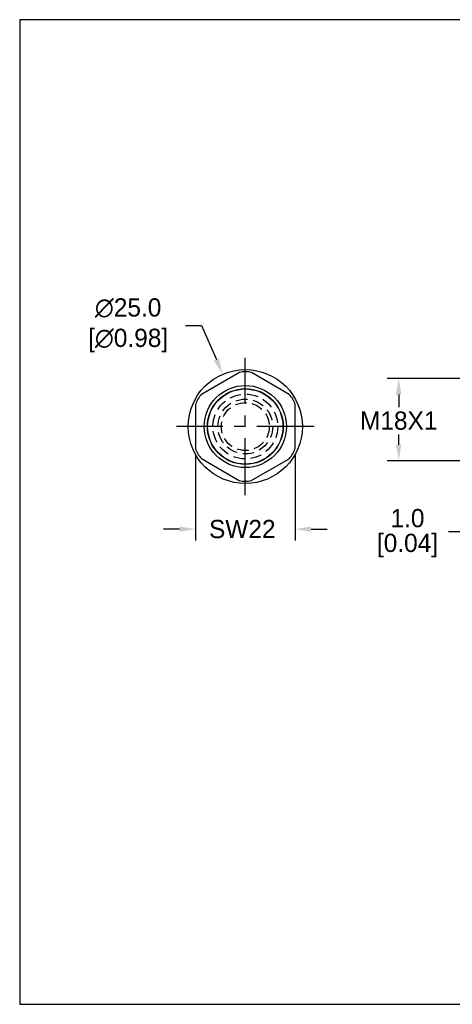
# Model space of a CAD drawing. Header units: inches. Extents: x 0 to 279, y 0 to 216.
# Tile 1 of 8: x 0 to 95, y 0 to 216. Entities that reach past the tile are written whole.
import ezdxf

# ---------------------------------------------------------------- set-up
doc = ezdxf.new("R2010")
doc.units = ezdxf.units.IN
doc.header["$LTSCALE"] = 10
doc.header["$MEASUREMENT"] = 0
doc.linetypes.add('CENTER', pattern=[2, 1.25, -0.25, 0.25, -0.25])
doc.linetypes.add('HIDDEN', pattern=[0.375, 0.25, -0.125])
for name, color, linetype in [('center', 40, 'CENTER'), ('DIM', 140, 'Continuous'), ('hidden', 102, 'HIDDEN')]:
    doc.layers.add(name, color=color, linetype=linetype)
doc.dimstyles.get("Standard").update_dxf_attribs({"dimtxt": 4, "dimasz": 3.5, "dimexe": 2.5, "dimexo": 1.5, "dimgap": 1, "dimtad": 0, "dimtih": 1, "dimtoh": 1, "dimdec": 1, "dimzin": 0, "dimdsep": 46, "dimtxsty": 'Standard', "dimcen": 0, "dimadec": 0, "dimazin": 0, "dimtfac": 1, "dimtdec": 1, "dimtofl": 0, "dimtmove": 0, "dimatfit": 3, "dimfxl": 0, "dimtolj": 1, "dimtzin": 0, "dimarcsym": 0})

# ---------------------------------------------------------------- blocks, each defined once
blk = doc.blocks.new('*D4')
at = {"layer": 'Defpoints', "color": 0}
for p in [(44.45, 138.17), (54.37, 115.22)]:
    blk.add_point(p, dxfattribs=at)
at = {"layer": 'DIM', "color": 0, "lineweight": -2}
for p, q in [((36.33, 148.87), (39.83, 148.87)), ((39.83, 148.87), (43.07, 141.38))]:
    blk.add_line(p, q, dxfattribs=at)
at = {"layer": 'DIM', "color": 0}
blk.add_solid([(43.6, 141.61), (42.53, 141.15), (44.45, 138.17)], dxfattribs=at)
at = {"layer": 'DIM', "color": 0, "insert": (23, 148.87), "char_height": 4, "attachment_point": 5}
blk.add_mtext('\\A1; ∅25.0\\P [∅0.98]', dxfattribs=at)
blk = doc.blocks.new('*D5')
at = {"layer": 'Defpoints', "color": 0}
for p in [(38.5, 121.91), (60.31, 121.87), (60.31, 104.19)]:
    blk.add_point(p, dxfattribs=at)
at = {"layer": 'DIM', "color": 0, "lineweight": -2}
for p, q in [((38.5, 120.41), (38.5, 101.69)), ((60.31, 120.37), (60.31, 101.69)), ((35, 104.19), (31.5, 104.19)), ((63.81, 104.19), (67.31, 104.19))]:
    blk.add_line(p, q, dxfattribs=at)
at = {"layer": 'DIM', "color": 0}
for points in [[(35, 104.77), (35, 103.61), (38.5, 104.19)], [(63.81, 104.77), (63.81, 103.61), (60.31, 104.19)]]:
    blk.add_solid(points, dxfattribs=at)
at = {"layer": 'DIM', "color": 0, "insert": (48.75, 104.19), "char_height": 4, "attachment_point": 5}
blk.add_mtext('\\A1;SW22', dxfattribs=at)
blk = doc.blocks.new('*D19')
at = {"layer": 'Defpoints', "color": 0}
for p in [(102.13, 137.2), (83.01, 119.2), (101.51, 119.2)]:
    blk.add_point(p, dxfattribs=at)
at = {"layer": 'DIM', "color": 0, "lineweight": -2}
for p, q in [((100.63, 137.2), (80.51, 137.2)), ((83.01, 133.7), (83.01, 130.96)), ((83.01, 122.7), (83.01, 124.96)), ((100.01, 119.2), (80.51, 119.2))]:
    blk.add_line(p, q, dxfattribs=at)
at = {"layer": 'DIM', "color": 0}
for points in [[(82.42, 133.7), (83.59, 133.7), (83.01, 137.2)], [(82.42, 122.7), (83.59, 122.7), (83.01, 119.2)]]:
    blk.add_solid(points, dxfattribs=at)
at = {"layer": 'DIM', "color": 0, "insert": (83.01, 127.96), "char_height": 4, "attachment_point": 5}
blk.add_mtext('\\A1;M18X1', dxfattribs=at)
blk = doc.blocks.new('*D23')
at = {"layer": 'Defpoints', "color": 0}
for p in [(100.93, 119.95), (101.93, 119.2), (100.93, 103.58)]:
    blk.add_point(p, dxfattribs=at)
at = {"layer": 'DIM', "color": 0, "lineweight": -2}
for p, q in [((100.93, 118.45), (100.93, 101.08)), ((101.93, 117.7), (101.93, 101.08)), ((97.43, 103.58), (93.93, 103.58)), ((105.43, 103.58), (108.93, 103.58))]:
    blk.add_line(p, q, dxfattribs=at)
at = {"layer": 'DIM', "color": 0}
for points in [[(97.43, 104.17), (97.43, 103), (100.93, 103.58)], [(105.43, 104.17), (105.43, 103), (101.93, 103.58)]]:
    blk.add_solid(points, dxfattribs=at)
at = {"layer": 'DIM', "color": 0, "char_height": 4, "attachment_point": 5}
for s, insert in [('\\A1;1.0', (84.93, 106.58)), ('\\A1;[0.04]', (84.93, 100.58))]:
    blk.add_mtext(s, dxfattribs=dict(at, insert=insert))

msp = doc.modelspace()

# ---------------------------------------------------------------- linework, layer by layer
for p, q in [((48.13, 138.54), (39.81, 133.75)), ((59.03, 133.73), (50.73, 138.54)), ((38.51, 131.51), (38.5, 121.91)), ((60.31, 121.88), (60.33, 131.48)), ((39.8, 119.66), (48.1, 114.84)), ((50.7, 114.85), (59.02, 119.63))]:
    msp.add_line(p, q)
for radius in [12.5, 9, 8.3, 8.25]:
    msp.add_circle((49.41, 126.69), radius)
for centre, start, end in [((49.43, 133.03), 76.7986, 103.2975), ((43.94, 129.88), 136.7986, 163.2975), ((54.91, 129.84), 16.7986, 43.2975), ((43.92, 123.54), 196.7986, 223.2975), ((54.89, 123.51), 316.7986, 343.2975), ((49.39, 120.36), 256.7986, 283.2975)]:
    msp.add_arc(centre, 5.66, start, end)
at = {"layer": 'center'}
for p, q in [((49.4, 111.64), (49.4, 141.74)), ((64.46, 126.69), (34.34, 126.69))]:
    msp.add_line(p, q, dxfattribs=at)
at = {"layer": 'Defpoints'}
msp.add_lwpolyline([(279.4, 215.9), (0, 215.9), (0, 0), (279.4, 0)], close=True, dxfattribs=at)
at = {"layer": 'hidden'}
for centre, radius in [((49.41, 126.69), 7.1), ((49.41, 126.69), 6), ((49.4, 126.69), 5.25)]:
    msp.add_circle(centre, radius, dxfattribs=at)

# ---------------------------------------------------------------- dimensions: what is measured, and where the dimension line sits
at = {"layer": 'DIM'}
dim = msp.add_diameter_dim_2p(p1=(54.37, 115.22), p2=(44.45, 138.17), text=' <>', dimstyle='Standard', override={"dimpost": '\\X'}, dxfattribs=at)
dim.commit()
dim.dimension.update_dxf_attribs({"geometry": '*D4', "text_midpoint": (23, 148.87), "dimtype": 163})
dim = msp.add_linear_dim(base=(83.01, 119.2), p1=(102.13, 137.2), p2=(101.51, 119.2), angle=90, text='M18X1', dimstyle='Standard', override={"dimpost": '\\X'}, dxfattribs=at)
dim.commit()
dim.dimension.update_dxf_attribs({"geometry": '*D19', "text_midpoint": (83.01, 127.96), "dimtype": 160})
dim = msp.add_linear_dim(base=(60.31, 104.19), p1=(38.5, 121.91), p2=(60.31, 121.87), text='SW22', dimstyle='Standard', override={"dimpost": '\\X'}, dxfattribs=at)
dim.commit()
dim.dimension.update_dxf_attribs({"geometry": '*D5', "text_midpoint": (48.75, 104.19), "dimtype": 160})
dim = msp.add_linear_dim(base=(100.93, 103.58), p1=(101.93, 119.2), p2=(100.93, 119.95), dimstyle='Standard', override={"dimpost": '\\X'}, dxfattribs=at)
dim.commit()
dim.dimension.update_dxf_attribs({"geometry": '*D23', "text_midpoint": (84.93, 103.58)})

doc.saveas('drawing.dxf')
